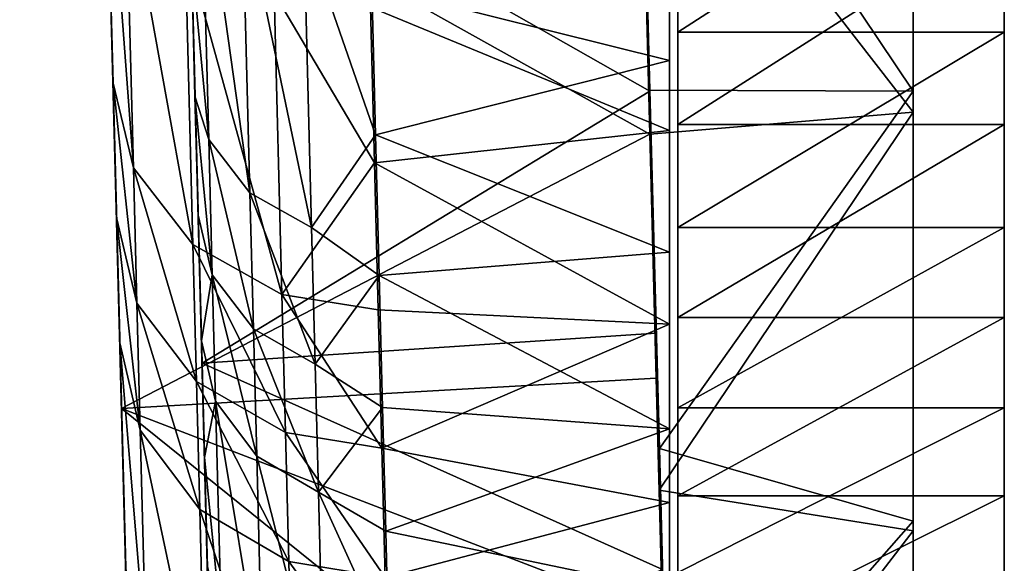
# Model space of a CAD drawing. Header units: inches. Extents: x -2.01 to 2.01, y -2.36 to 2.36.
# Tile 2 of 10: x -2.01 to -1.06, y -1.54 to -1.01. Entities that reach past the tile are written whole.
import ezdxf

# ---------------------------------------------------------------- set-up
doc = ezdxf.new("R2010")
doc.units = ezdxf.units.IN
doc.layers.get('0').update_dxf_attribs({"true_color": 0xc2ced6})

msp = doc.modelspace()

# ---------------------------------------------------------------- linework, layer by layer
for points in [[(-2.01279, 2.36189), (-1.95727, 0.24156), (-1.902, -1.8692), (-2.01279, 2.36189)], [(-2.01279, 2.36189), (-1.902, -1.8692), (-1.97206, 0.80634), (-2.01279, 2.36189)], [(-1.89584, -2.10436), (-1.97206, 0.80634), (-1.902, -1.8692), (-1.89584, -2.10436)], [(-1.94236, -0.32785), (-1.97206, 0.80634), (-1.89584, -2.10436), (-1.94236, -0.32785)], [(-1.902, -1.8692), (-1.95727, 0.24156), (-1.93021, -0.79186), (-1.902, -1.8692)], [(-1.86449, -0.29358), (-1.85045, -0.82985), (-1.8185, -2.04977), (-1.86449, -0.29358)], [(-1.86449, -0.29358), (-1.8185, -2.04977), (-1.851, -0.80896), (-1.86449, -0.29358)], [(-1.91458, -1.38865), (-1.94236, -0.32785), (-1.89584, -2.10436), (-1.91458, -1.38865)], [(-1.91458, -1.38865), (-1.92918, -0.8312), (-1.94236, -0.32785), (-1.91458, -1.38865)], [(-1.41548, -0.68863), (-1.15102, -0.60098), (-1.15102, -1.0827), (-1.41548, -0.68863)], [(-1.15102, -0.60098), (-1.15102, -1.10281), (-1.15102, -1.0827), (-1.15102, -0.60098)], [(-1.15102, -1.10281), (-1.15102, -0.60098), (-1.15102, -0.68606), (-1.15102, -1.10281)], [(-1.40506, -1.10338), (-1.41777, -0.61999), (-1.41136, -0.88368), (-1.40506, -1.10338)], [(-1.41135, -0.84445), (-1.41777, -0.61999), (-1.40506, -1.10338), (-1.41135, -0.84445)], [(-1.40509, -1.08174), (-1.41548, -0.68863), (-1.15102, -1.0827), (-1.40509, -1.08174)], [(-1.41449, -0.76341), (-1.41548, -0.68863), (-1.40509, -1.08174), (-1.41449, -0.76341)], [(-1.15102, -0.68606), (-1.41449, -0.76341), (-1.15102, -1.10281), (-1.15102, -0.68606)], [(-1.41449, -0.76341), (-1.40506, -1.12406), (-1.15102, -1.10281), (-1.41449, -0.76341)], [(-1.40509, -1.08174), (-1.40506, -1.12406), (-1.41449, -0.76341), (-1.40509, -1.08174)], [(-1.93021, -0.79186), (-1.91064, -0.87014), (-1.90316, -1.15641), (-1.93021, -0.79186)], [(-1.90316, -1.15641), (-1.92279, -1.07506), (-1.93021, -0.79186), (-1.90316, -1.15641)], [(-1.902, -1.8692), (-1.93021, -0.79186), (-1.92279, -1.07506), (-1.902, -1.8692)], [(-1.83458, -1.43581), (-1.851, -0.80896), (-1.83186, -1.53971), (-1.83458, -1.43581)], [(-1.851, -0.80896), (-1.82508, -1.79866), (-1.83186, -1.53971), (-1.851, -0.80896)], [(-1.83458, -1.43581), (-1.8407, -1.20229), (-1.851, -0.80896), (-1.83458, -1.43581)], [(-1.8407, -1.20229), (-1.84722, -0.95297), (-1.851, -0.80896), (-1.8407, -1.20229)], [(-1.8185, -2.04977), (-1.82508, -1.79866), (-1.851, -0.80896), (-1.8185, -2.04977)], [(-1.37823, -1.02566), (-1.06327, -1.02566), (-1.06327, -0.82282), (-1.37823, -1.02566)], [(-1.06327, -0.82282), (-1.37823, -0.82282), (-1.37823, -1.02566), (-1.06327, -0.82282)], [(-1.37823, -0.82282), (-1.37823, -0.91425), (-1.37823, -1.02566), (-1.37823, -0.82282)], [(-1.06327, -1.02566), (-1.06327, -0.91425), (-1.06327, -0.82282), (-1.06327, -1.02566)], [(-1.92918, -0.8312), (-1.91458, -1.38865), (-1.40506, -1.12406), (-1.92918, -0.8312)], [(-1.40506, -1.12406), (-1.41136, -0.88368), (-1.92918, -0.8312), (-1.40506, -1.12406)], [(-1.40505, -1.0827), (-1.85045, -0.82985), (-1.41135, -0.84445), (-1.40505, -1.0827)], [(-1.85045, -0.82985), (-1.40505, -1.0827), (-1.83696, -1.34496), (-1.85045, -0.82985)], [(-1.85045, -0.82985), (-1.82673, -1.73572), (-1.8185, -2.04977), (-1.85045, -0.82985)], [(-1.85045, -0.82985), (-1.83696, -1.34496), (-1.82673, -1.73572), (-1.85045, -0.82985)], [(-1.84722, -0.95297), (-1.83052, -1.12926), (-1.83798, -0.84394), (-1.84722, -0.95297)], [(-1.79082, -1.18058), (-1.79829, -0.89328), (-1.83798, -0.84394), (-1.79082, -1.18058)], [(-1.83798, -0.84394), (-1.83052, -1.12926), (-1.79082, -1.18058), (-1.83798, -0.84394)], [(-1.40505, -1.0827), (-1.41135, -0.84445), (-1.40506, -1.10338), (-1.40505, -1.0827)], [(-1.38611, -1.05295), (-1.38611, -0.85398), (-1.67328, -0.98135), (-1.38611, -1.05295)], [(-1.38611, -1.12072), (-1.38611, -0.91993), (-1.38611, -0.85398), (-1.38611, -1.12072)], [(-1.38611, -0.85398), (-1.38611, -1.05295), (-1.38611, -1.12072), (-1.38611, -0.85398)], [(-1.91064, -0.87014), (-1.85331, -0.94138), (-1.84582, -1.23049), (-1.91064, -0.87014)], [(-1.84582, -1.23049), (-1.90316, -1.15641), (-1.91064, -0.87014), (-1.84582, -1.23049)], [(-1.41136, -0.88368), (-1.40506, -1.12406), (-1.40506, -1.10338), (-1.41136, -0.88368)], [(-1.73137, -1.21399), (-1.73882, -0.92536), (-1.79829, -0.89328), (-1.73137, -1.21399)], [(-1.79829, -0.89328), (-1.79082, -1.18058), (-1.73137, -1.21399), (-1.79829, -0.89328)], [(-1.67439, -1.00182), (-1.38611, -0.91993), (-1.38611, -1.12072), (-1.67439, -1.00182)], [(-1.06327, -0.91425), (-1.06327, -1.11471), (-1.37823, -1.11471), (-1.06327, -0.91425)], [(-1.37823, -1.11471), (-1.37823, -0.91425), (-1.06327, -0.91425), (-1.37823, -1.11471)], [(-1.37823, -1.11471), (-1.37823, -1.02566), (-1.37823, -0.91425), (-1.37823, -1.11471)], [(-1.06327, -0.91425), (-1.06327, -1.02566), (-1.06327, -1.11471), (-1.06327, -0.91425)], [(-1.67328, -0.98135), (-1.73882, -0.92536), (-1.66961, -1.12481), (-1.67328, -0.98135)], [(-1.73882, -0.92536), (-1.73137, -1.21399), (-1.66961, -1.12481), (-1.73882, -0.92536)], [(-1.85331, -0.94138), (-1.76742, -0.98768), (-1.75996, -1.27873), (-1.85331, -0.94138)], [(-1.75996, -1.27873), (-1.84582, -1.23049), (-1.85331, -0.94138), (-1.75996, -1.27873)], [(-1.84722, -0.95297), (-1.84374, -1.08732), (-1.83052, -1.12926), (-1.84722, -0.95297)], [(-1.84722, -0.95297), (-1.8407, -1.20229), (-1.84374, -1.08732), (-1.84722, -0.95297)], [(-1.38611, -1.05295), (-1.67328, -0.98135), (-1.66961, -1.12481), (-1.38611, -1.05295)], [(-1.76742, -0.98768), (-1.67439, -1.00182), (-1.67058, -1.15185), (-1.76742, -0.98768)], [(-1.67058, -1.15185), (-1.75996, -1.27873), (-1.76742, -0.98768), (-1.67058, -1.15185)], [(-1.67439, -1.00182), (-1.38611, -1.12072), (-1.67058, -1.15185), (-1.67439, -1.00182)], [(-1.37823, -1.21417), (-1.06327, -1.21417), (-1.06327, -1.02566), (-1.37823, -1.21417)], [(-1.06327, -1.02566), (-1.37823, -1.02566), (-1.37823, -1.21417), (-1.06327, -1.02566)], [(-1.37823, -1.02566), (-1.37823, -1.11471), (-1.37823, -1.21417), (-1.37823, -1.02566)], [(-1.06327, -1.21417), (-1.06327, -1.11471), (-1.06327, -1.02566), (-1.06327, -1.21417)], [(-1.38611, -1.05295), (-1.66961, -1.12481), (-1.38611, -1.23782), (-1.38611, -1.05295)], [(-1.38611, -1.30727), (-1.38611, -1.12072), (-1.38611, -1.05295), (-1.38611, -1.30727)], [(-1.38611, -1.05295), (-1.38611, -1.23782), (-1.38611, -1.30727), (-1.38611, -1.05295)], [(-1.92279, -1.07506), (-1.90316, -1.15641), (-1.89975, -1.28717), (-1.92279, -1.07506)], [(-1.89975, -1.28717), (-1.91941, -1.20442), (-1.92279, -1.07506), (-1.89975, -1.28717)], [(-1.92279, -1.07506), (-1.91941, -1.20442), (-1.91624, -1.32542), (-1.92279, -1.07506)], [(-1.91624, -1.32542), (-1.91057, -1.54185), (-1.92279, -1.07506), (-1.91624, -1.32542)], [(-1.91057, -1.54185), (-1.902, -1.8692), (-1.92279, -1.07506), (-1.91057, -1.54185)], [(-1.39593, -1.42702), (-1.40509, -1.08174), (-1.15102, -1.0827), (-1.39593, -1.42702)], [(-1.39601, -1.46744), (-1.40506, -1.12406), (-1.40509, -1.08174), (-1.39601, -1.46744)], [(-1.40509, -1.08174), (-1.39593, -1.42702), (-1.39288, -1.56645), (-1.40509, -1.08174)], [(-1.39288, -1.56645), (-1.39601, -1.46744), (-1.40509, -1.08174), (-1.39288, -1.56645)], [(-1.84374, -1.08732), (-1.82711, -1.25959), (-1.83052, -1.12926), (-1.84374, -1.08732)], [(-1.82711, -1.25959), (-1.84374, -1.08732), (-1.8407, -1.20229), (-1.82711, -1.25959)], [(-1.83696, -1.34496), (-1.40505, -1.0827), (-1.39889, -1.31588), (-1.83696, -1.34496)], [(-1.40505, -1.0827), (-1.40506, -1.10338), (-1.39889, -1.31588), (-1.40505, -1.0827)], [(-1.15102, -1.4974), (-1.39593, -1.42702), (-1.15102, -1.0827), (-1.15102, -1.4974)], [(-1.15102, -1.0827), (-1.15102, -1.50648), (-1.15102, -1.4974), (-1.15102, -1.0827)], [(-1.15102, -1.50648), (-1.15102, -1.0827), (-1.15102, -1.10281), (-1.15102, -1.50648)], [(-1.15102, -1.10281), (-1.40506, -1.12406), (-1.39601, -1.46744), (-1.15102, -1.10281)], [(-1.3989, -1.35934), (-1.40506, -1.10338), (-1.40506, -1.12406), (-1.3989, -1.35934)], [(-1.40506, -1.10338), (-1.39288, -1.56645), (-1.39889, -1.31588), (-1.40506, -1.10338)], [(-1.39288, -1.56645), (-1.40506, -1.10338), (-1.3989, -1.35934), (-1.39288, -1.56645)], [(-1.39601, -1.46744), (-1.15102, -1.50648), (-1.15102, -1.10281), (-1.39601, -1.46744)], [(-1.06327, -1.11471), (-1.06327, -1.30098), (-1.37823, -1.30098), (-1.06327, -1.11471)], [(-1.37823, -1.30098), (-1.37823, -1.11471), (-1.06327, -1.11471), (-1.37823, -1.30098)], [(-1.37823, -1.30098), (-1.37823, -1.21417), (-1.37823, -1.11471), (-1.37823, -1.30098)], [(-1.06327, -1.11471), (-1.06327, -1.21417), (-1.06327, -1.30098), (-1.06327, -1.11471)], [(-1.3989, -1.35934), (-1.40506, -1.12406), (-1.91458, -1.38865), (-1.3989, -1.35934)], [(-1.78741, -1.31181), (-1.79082, -1.18058), (-1.83052, -1.12926), (-1.78741, -1.31181)], [(-1.83052, -1.12926), (-1.82711, -1.25959), (-1.78741, -1.31181), (-1.83052, -1.12926)], [(-1.66615, -1.26029), (-1.66961, -1.12481), (-1.73137, -1.21399), (-1.66615, -1.26029)], [(-1.67058, -1.15185), (-1.38611, -1.12072), (-1.38611, -1.30727), (-1.67058, -1.15185)], [(-1.66615, -1.26029), (-1.38611, -1.23782), (-1.66961, -1.12481), (-1.66615, -1.26029)], [(-1.90316, -1.15641), (-1.84582, -1.23049), (-1.8424, -1.36255), (-1.90316, -1.15641)], [(-1.8424, -1.36255), (-1.89975, -1.28717), (-1.90316, -1.15641), (-1.8424, -1.36255)], [(-1.75996, -1.27873), (-1.67058, -1.15185), (-1.66698, -1.29358), (-1.75996, -1.27873)], [(-1.38611, -1.30727), (-1.66698, -1.29358), (-1.67058, -1.15185), (-1.38611, -1.30727)], [(-1.72797, -1.34583), (-1.73137, -1.21399), (-1.79082, -1.18058), (-1.72797, -1.34583)], [(-1.79082, -1.18058), (-1.78741, -1.31181), (-1.72797, -1.34583), (-1.79082, -1.18058)], [(-1.91941, -1.20442), (-1.89975, -1.28717), (-1.89655, -1.40948), (-1.91941, -1.20442)], [(-1.89655, -1.40948), (-1.91624, -1.32542), (-1.91941, -1.20442), (-1.89655, -1.40948)], [(-1.82711, -1.25959), (-1.8407, -1.20229), (-1.83753, -1.32329), (-1.82711, -1.25959)], [(-1.83458, -1.43581), (-1.83753, -1.32329), (-1.8407, -1.20229), (-1.83458, -1.43581)], [(-1.73137, -1.21399), (-1.72797, -1.34583), (-1.66615, -1.26029), (-1.73137, -1.21399)], [(-1.37823, -1.38799), (-1.06327, -1.38799), (-1.06327, -1.21417), (-1.37823, -1.38799)], [(-1.06327, -1.21417), (-1.37823, -1.21417), (-1.37823, -1.38799), (-1.06327, -1.21417)], [(-1.37823, -1.21417), (-1.37823, -1.30098), (-1.37823, -1.38799), (-1.37823, -1.21417)], [(-1.06327, -1.38799), (-1.06327, -1.30098), (-1.06327, -1.21417), (-1.06327, -1.38799)], [(-1.84582, -1.23049), (-1.75996, -1.27873), (-1.75655, -1.41167), (-1.84582, -1.23049)], [(-1.75655, -1.41167), (-1.8424, -1.36255), (-1.84582, -1.23049), (-1.75655, -1.41167)], [(-1.38611, -1.40825), (-1.38611, -1.23782), (-1.66615, -1.26029), (-1.38611, -1.40825)], [(-1.38611, -1.30727), (-1.38611, -1.23782), (-1.38611, -1.40825), (-1.38611, -1.30727)], [(-1.83753, -1.32329), (-1.82392, -1.3815), (-1.82711, -1.25959), (-1.83753, -1.32329)], [(-1.78422, -1.43456), (-1.78741, -1.31181), (-1.82711, -1.25959), (-1.78422, -1.43456)], [(-1.82711, -1.25959), (-1.82392, -1.3815), (-1.78422, -1.43456), (-1.82711, -1.25959)], [(-1.72797, -1.34583), (-1.6629, -1.38768), (-1.66615, -1.26029), (-1.72797, -1.34583)], [(-1.66615, -1.26029), (-1.6629, -1.38768), (-1.38611, -1.40825), (-1.66615, -1.26029)], [(-1.66359, -1.42685), (-1.75655, -1.41167), (-1.75996, -1.27873), (-1.66359, -1.42685)], [(-1.75996, -1.27873), (-1.66698, -1.29358), (-1.66359, -1.42685), (-1.75996, -1.27873)], [(-1.89975, -1.28717), (-1.8424, -1.36255), (-1.8392, -1.48608), (-1.89975, -1.28717)], [(-1.8392, -1.48608), (-1.89655, -1.40948), (-1.89975, -1.28717), (-1.8392, -1.48608)], [(-1.66359, -1.42685), (-1.66698, -1.29358), (-1.38611, -1.30727), (-1.66359, -1.42685)], [(-1.38611, -1.30727), (-1.38611, -1.47926), (-1.66359, -1.42685), (-1.38611, -1.30727)], [(-1.38611, -1.40825), (-1.38611, -1.47926), (-1.38611, -1.30727), (-1.38611, -1.40825)], [(-1.06327, -1.30098), (-1.06327, -1.47272), (-1.37823, -1.47272), (-1.06327, -1.30098)], [(-1.37823, -1.47272), (-1.37823, -1.30098), (-1.06327, -1.30098), (-1.37823, -1.47272)], [(-1.37823, -1.47272), (-1.37823, -1.38799), (-1.37823, -1.30098), (-1.37823, -1.47272)], [(-1.06327, -1.47272), (-1.06327, -1.30098), (-1.06327, -1.38799), (-1.06327, -1.47272)], [(-1.83696, -1.34496), (-1.39889, -1.31588), (-1.39288, -1.5437), (-1.83696, -1.34496)], [(-1.72479, -1.46916), (-1.72797, -1.34583), (-1.78741, -1.31181), (-1.72479, -1.46916)], [(-1.78741, -1.31181), (-1.78422, -1.43456), (-1.72479, -1.46916), (-1.78741, -1.31181)], [(-1.39288, -1.56645), (-1.39288, -1.5437), (-1.39889, -1.31588), (-1.39288, -1.56645)], [(-1.91624, -1.32542), (-1.89655, -1.40948), (-1.89084, -1.62825), (-1.91624, -1.32542)], [(-1.89084, -1.62825), (-1.91057, -1.54185), (-1.91624, -1.32542), (-1.89084, -1.62825)], [(-1.82392, -1.3815), (-1.83753, -1.32329), (-1.83458, -1.43581), (-1.82392, -1.3815)], [(-1.39288, -1.5437), (-1.82673, -1.73572), (-1.83696, -1.34496), (-1.39288, -1.5437)], [(-1.72797, -1.34583), (-1.72479, -1.46916), (-1.6629, -1.38768), (-1.72797, -1.34583)], [(-1.91458, -1.38865), (-1.39288, -1.5892), (-1.3989, -1.35934), (-1.91458, -1.38865)], [(-1.8424, -1.36255), (-1.75655, -1.41167), (-1.75337, -1.53603), (-1.8424, -1.36255)], [(-1.75337, -1.53603), (-1.8392, -1.48608), (-1.8424, -1.36255), (-1.75337, -1.53603)], [(-1.39288, -1.5892), (-1.39288, -1.56645), (-1.3989, -1.35934), (-1.39288, -1.5892)], [(-1.82392, -1.3815), (-1.83458, -1.43581), (-1.81822, -1.59955), (-1.82392, -1.3815)], [(-1.77851, -1.65411), (-1.78422, -1.43456), (-1.82392, -1.3815), (-1.77851, -1.65411)], [(-1.82392, -1.3815), (-1.81822, -1.59955), (-1.77851, -1.65411), (-1.82392, -1.3815)], [(-1.38701, -1.81334), (-1.91458, -1.38865), (-1.89562, -2.11307), (-1.38701, -1.81334)], [(-1.38701, -1.81334), (-1.39288, -1.5892), (-1.91458, -1.38865), (-1.38701, -1.81334)], [(-1.91458, -1.38865), (-1.89584, -2.10436), (-1.89562, -2.11307), (-1.91458, -1.38865)], [(-1.6629, -1.38768), (-1.72479, -1.46916), (-1.65985, -1.50684), (-1.6629, -1.38768)], [(-1.6629, -1.38768), (-1.65985, -1.50684), (-1.38611, -1.40825), (-1.6629, -1.38768)], [(-1.37823, -1.54677), (-1.06327, -1.54677), (-1.06327, -1.38799), (-1.37823, -1.54677)], [(-1.06327, -1.38799), (-1.37823, -1.38799), (-1.37823, -1.54677), (-1.06327, -1.38799)], [(-1.37823, -1.38799), (-1.37823, -1.47272), (-1.37823, -1.54677), (-1.37823, -1.38799)], [(-1.06327, -1.38799), (-1.06327, -1.54677), (-1.06327, -1.47272), (-1.06327, -1.38799)], [(-1.89655, -1.40948), (-1.8392, -1.48608), (-1.83347, -1.70702), (-1.89655, -1.40948)], [(-1.83347, -1.70702), (-1.89084, -1.62825), (-1.89655, -1.40948), (-1.83347, -1.70702)], [(-1.66042, -1.55151), (-1.75337, -1.53603), (-1.75655, -1.41167), (-1.66042, -1.55151)], [(-1.75655, -1.41167), (-1.66359, -1.42685), (-1.66042, -1.55151), (-1.75655, -1.41167)], [(-1.38611, -1.5639), (-1.38611, -1.40825), (-1.65985, -1.50684), (-1.38611, -1.5639)], [(-1.38611, -1.47926), (-1.38611, -1.40825), (-1.38611, -1.5639), (-1.38611, -1.47926)], [(-1.66042, -1.55151), (-1.66359, -1.42685), (-1.38611, -1.47926), (-1.66042, -1.55151)], [(-1.15102, -1.4974), (-1.38701, -1.76585), (-1.39593, -1.42702), (-1.15102, -1.4974)], [(-1.39288, -1.56645), (-1.39593, -1.42702), (-1.38701, -1.76585), (-1.39288, -1.56645)], [(-1.83458, -1.43581), (-1.83186, -1.53971), (-1.81822, -1.59955), (-1.83458, -1.43581)], [(-1.7191, -1.68973), (-1.72479, -1.46916), (-1.78422, -1.43456), (-1.7191, -1.68973)], [(-1.78422, -1.43456), (-1.77851, -1.65411), (-1.7191, -1.68973), (-1.78422, -1.43456)], [(-1.72479, -1.46916), (-1.65701, -1.61766), (-1.65985, -1.50684), (-1.72479, -1.46916)], [(-1.72479, -1.46916), (-1.7191, -1.68973), (-1.65701, -1.61766), (-1.72479, -1.46916)], [(-1.15102, -1.50648), (-1.39601, -1.46744), (-1.38701, -1.81334), (-1.15102, -1.50648)], [(-1.39288, -1.56645), (-1.38701, -1.81334), (-1.39601, -1.46744), (-1.39288, -1.56645)], [(-1.38611, -1.63632), (-1.66042, -1.55151), (-1.38611, -1.47926), (-1.38611, -1.63632)], [(-1.38611, -1.5639), (-1.38611, -1.63632), (-1.38611, -1.47926), (-1.38611, -1.5639)], [(-1.06327, -1.47272), (-1.06327, -1.62958), (-1.37823, -1.62958), (-1.06327, -1.47272)], [(-1.37823, -1.62958), (-1.37823, -1.47272), (-1.06327, -1.47272), (-1.37823, -1.62958)], [(-1.37823, -1.62958), (-1.37823, -1.54677), (-1.37823, -1.47272), (-1.37823, -1.62958)], [(-1.06327, -1.62958), (-1.06327, -1.47272), (-1.06327, -1.54677), (-1.06327, -1.62958)], [(-1.8392, -1.48608), (-1.75337, -1.53603), (-1.74767, -1.75844), (-1.8392, -1.48608)], [(-1.74767, -1.75844), (-1.83347, -1.70702), (-1.8392, -1.48608), (-1.74767, -1.75844)], [(-1.38701, -1.76585), (-1.15102, -1.4974), (-1.15102, -1.8961), (-1.38701, -1.76585)], [(-1.15102, -1.8961), (-1.15102, -1.4974), (-1.15102, -1.50648), (-1.15102, -1.8961)], [(-1.15102, -1.8961), (-1.15102, -1.4974), (-1.15102, -1.8961), (-1.15102, -1.8961)], [(-1.65701, -1.61766), (-1.38611, -1.5639), (-1.65985, -1.50684), (-1.65701, -1.61766)], [(-1.38701, -1.81334), (-1.15102, -1.8961), (-1.15102, -1.50648), (-1.38701, -1.81334)], [(-1.75337, -1.53603), (-1.66042, -1.55151), (-1.65747, -1.66742), (-1.75337, -1.53603)], [(-1.65747, -1.66742), (-1.74767, -1.75844), (-1.75337, -1.53603), (-1.65747, -1.66742)]]:
    msp.add_lwpolyline(points)

doc.saveas('drawing.dxf')
